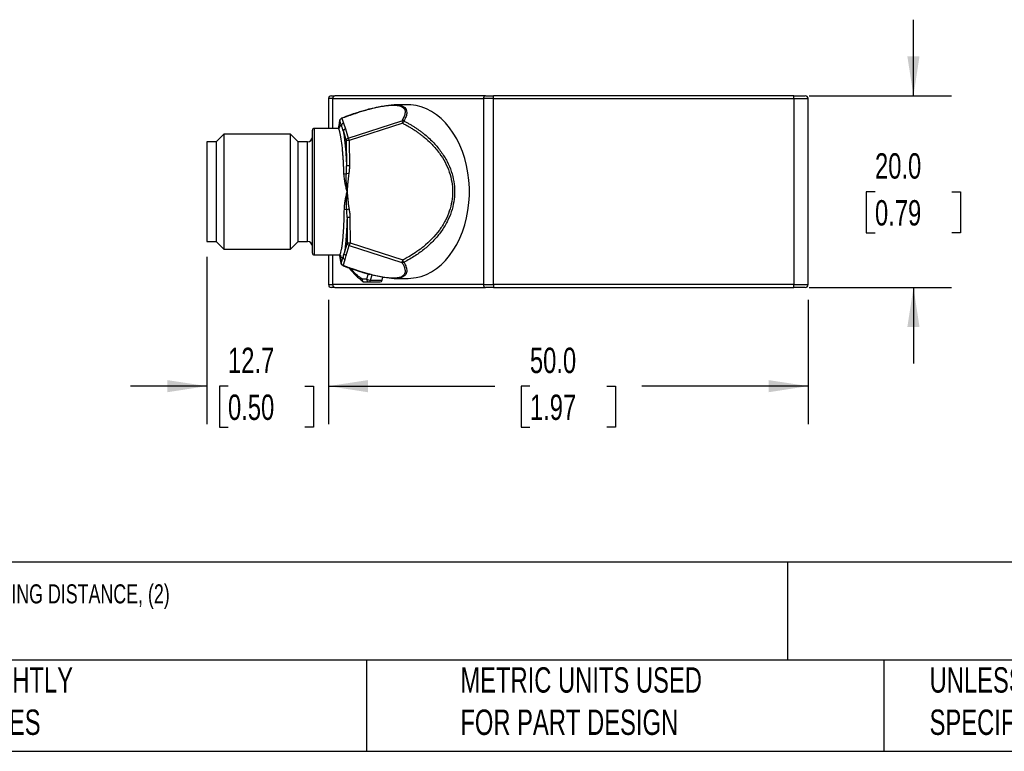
# Model space of a CAD drawing. Header units: millimetres. Extents: x 8 to 341, y 8 to 262.
# Tile 3 of 8: x 115 to 217, y 8 to 84. Entities that reach past the tile are written whole.
import ezdxf

# ---------------------------------------------------------------- set-up
doc = ezdxf.new("R2010")
doc.units = ezdxf.units.MM
doc.header["$LTSCALE"] = 1.25
doc.layers.add('DIMENSIONS', color=140, linetype='Continuous', lineweight=25)
doc.layers.add('TEXT', color=140, linetype='Continuous', lineweight=25)
doc.styles.add('SLDTEXTSTYLE0', font='TXT', dxfattribs={"width": 0.7})
doc.dimstyles.new('SLDDIMSTYLE0', dxfattribs={"dimtxt": 2.69751, "dimasz": 4.1275, "dimexe": 0, "dimexo": 0.0625, "dimgap": 0.674377, "dimtad": 0, "dimtih": 1, "dimtoh": 1, "dimrnd": 1e-09, "dimzin": 4, "dimdsep": 46, "dimtxsty": 'SLDTEXTSTYLE0', "dimsah": 1, "dimcen": 0.09, "dimadec": 0, "dimazin": 1, "dimtfac": 1, "dimtofl": 0, "dimtmove": 0, "dimatfit": 3, "dimfxl": 0, "dimfrac": 2, "dimtolj": 1, "dimtzin": 12, "dimarcsym": 0})
doc.dimstyles.new('SLDDIMSTYLE4', dxfattribs={"dimtxt": 2.69751, "dimasz": 4.1275, "dimexe": 0, "dimexo": 0.0625, "dimgap": 0.674377, "dimtad": 0, "dimtih": 1, "dimtoh": 1, "dimrnd": 1e-09, "dimzin": 12, "dimdsep": 46, "dimtxsty": 'SLDTEXTSTYLE0', "dimsah": 1, "dimcen": 0.09, "dimadec": 0, "dimazin": 3, "dimtfac": 1, "dimtmove": 0, "dimatfit": 0, "dimfxl": 0, "dimfrac": 2, "dimtolj": 1, "dimtzin": 12, "dimarcsym": 0})
doc.dimstyles.new('SLDDIMSTYLE5', dxfattribs={"dimtxt": 2.69751, "dimasz": 4.1275, "dimexe": 0, "dimexo": 0.0625, "dimgap": 0.674377, "dimtad": 0, "dimtih": 1, "dimtoh": 1, "dimrnd": 1e-09, "dimzin": 4, "dimdsep": 46, "dimtxsty": 'SLDTEXTSTYLE0', "dimsah": 1, "dimcen": 0.09, "dimadec": 0, "dimazin": 1, "dimtfac": 1, "dimtmove": 0, "dimatfit": 0, "dimfxl": 0, "dimfrac": 2, "dimtolj": 1, "dimtzin": 12, "dimarcsym": 0})

# ---------------------------------------------------------------- blocks, each defined once
blk = doc.blocks.new('_D_6')
at = {"layer": 'DIMENSIONS'}
for p, q in [((134.17, 59.53), (134.17, 42.06)), ((146.85, 55.03), (146.85, 42.06)), ((134.17, 46.03), (126.23, 46.03)), ((136.38, 46.03), (135.48, 46.03)), ((135.48, 46.03), (135.48, 41.74)), ((144.4, 46.03), (145.3, 46.03)), ((145.3, 46.03), (145.3, 41.74)), ((146.85, 46.03), (154.79, 46.03)), ((135.48, 41.74), (136.38, 41.74)), ((145.3, 41.74), (144.4, 41.74))]:
    blk.add_line(p, q, dxfattribs=at)
for points in [[(134.17, 46.03), (130.04, 46.66), (130.04, 45.39)], [(146.85, 46.03), (150.98, 45.39), (150.98, 46.66)]]:
    blk.add_solid(points, dxfattribs=at)
at = {"layer": 'DIMENSIONS', "char_height": 2.646, "attachment_point": 1, "style": 'SLDTEXTSTYLE0'}
for s, insert in [('12.7', (136.38, 50.04)), ('0.50', (136.38, 45.15))]:
    blk.add_mtext(s, dxfattribs=dict(at, insert=insert))
blk = doc.blocks.new('_D_7')
at = {"layer": 'DIMENSIONS'}
for p, q in [((146.85, 55.03), (146.85, 42.06)), ((196.85, 55.03), (196.85, 42.06)), ((146.85, 46.03), (164.19, 46.03)), ((167.85, 46.03), (166.94, 46.03)), ((166.94, 46.03), (166.94, 41.74)), ((175.87, 46.03), (176.77, 46.03)), ((176.77, 46.03), (176.77, 41.74)), ((196.85, 46.03), (179.52, 46.03)), ((166.94, 41.74), (167.85, 41.74)), ((176.77, 41.74), (175.87, 41.74))]:
    blk.add_line(p, q, dxfattribs=at)
for points in [[(146.85, 46.03), (150.98, 45.39), (150.98, 46.66)], [(196.85, 46.03), (192.72, 46.66), (192.72, 45.39)]]:
    blk.add_solid(points, dxfattribs=at)
at = {"layer": 'DIMENSIONS', "char_height": 2.646, "attachment_point": 1, "style": 'SLDTEXTSTYLE0'}
for s, insert in [('50.0', (167.85, 50.04)), ('1.97', (167.85, 45.15))]:
    blk.add_mtext(s, dxfattribs=dict(at, insert=insert))
blk = doc.blocks.new('_D_8')
at = {"layer": 'DIMENSIONS'}
for p, q in [((207.83, 76.32), (207.83, 84.25)), ((196.94, 76.32), (211.8, 76.32)), ((203.82, 66.31), (202.91, 66.31)), ((202.91, 66.31), (202.91, 62.02)), ((211.84, 66.31), (212.74, 66.31)), ((212.74, 66.31), (212.74, 62.02)), ((202.91, 62.02), (203.82, 62.02)), ((212.74, 62.02), (211.84, 62.02)), ((196.94, 56.32), (211.8, 56.32)), ((207.83, 56.32), (207.83, 48.38))]:
    blk.add_line(p, q, dxfattribs=at)
for points in [[(207.83, 76.32), (208.46, 80.44), (207.19, 80.44)], [(207.83, 56.32), (207.19, 52.19), (208.46, 52.19)]]:
    blk.add_solid(points, dxfattribs=at)
at = {"layer": 'DIMENSIONS', "char_height": 2.646, "attachment_point": 1, "style": 'SLDTEXTSTYLE0'}
for s, insert in [('20.0', (203.82, 70.32)), ('0.79', (203.82, 65.43))]:
    blk.add_mtext(s, dxfattribs=dict(at, insert=insert))

msp = doc.modelspace()

# ---------------------------------------------------------------- linework, layer by layer
for p, q in [((147.291, 76.015), (146.852, 76.015)), ((146.852, 76.015), (146.852, 72.915)), ((147.291, 76.015), (162.998, 76.015)), ((147.291, 72.915), (147.291, 76.015)), ((163.21, 76.315), (147.503, 76.315)), ((164.059, 76.015), (162.998, 76.015)), ((162.998, 76.015), (162.998, 56.615)), ((164.059, 76.015), (164.059, 76.315)), ((195.352, 76.315), (164.059, 76.315)), ((164.059, 56.615), (164.059, 76.015)), ((164.059, 76.015), (195.352, 76.015)), ((195.352, 76.015), (195.352, 76.315)), ((195.352, 76.015), (196.852, 76.015)), ((195.352, 76.015), (195.352, 56.615)), ((196.852, 56.615), (196.852, 76.015)), ((155.145, 75.365), (153.687, 75.365)), ((148.218, 73.96), (148.226, 73.986)), ((148.243, 73.981), (148.414, 73.458)), ((147.842, 72.915), (145.371, 72.915)), ((145.371, 72.915), (145.371, 59.715)), ((147.846, 72.915), (147.842, 72.914)), ((148.033, 73.704), (148.039, 73.768)), ((148.204, 73.181), (148.033, 73.704)), ((148.414, 73.458), (148.61, 72.857)), ((148.921, 71.907), (154.501, 73.718)), ((154.59, 73.443), (149.01, 71.633)), ((154.501, 73.718), (154.59, 73.443)), ((135.933, 72.315), (135.171, 71.553)), ((142.909, 72.315), (135.933, 72.315)), ((135.933, 72.315), (135.933, 60.315)), ((143.671, 71.553), (142.909, 72.315)), ((142.909, 60.315), (142.909, 72.315)), ((148.401, 72.58), (148.711, 71.63)), ((148.61, 72.857), (148.921, 71.907)), ((148.921, 71.907), (149.01, 71.633)), ((135.171, 71.515), (134.171, 71.515)), ((134.171, 71.515), (134.171, 61.115)), ((135.171, 61.077), (135.171, 71.553)), ((143.671, 71.553), (143.671, 61.077)), ((144.671, 71.515), (143.671, 71.515)), ((144.671, 61.115), (144.671, 71.515)), ((149.01, 71.633), (148.711, 71.63)), ((148.711, 71.63), (148.737, 69.013)), ((149.01, 71.633), (149.036, 69.015)), ((149.036, 69.015), (148.737, 69.013)), ((148.967, 68.163), (148.718, 68.201)), ((149.003, 64.477), (148.755, 64.434)), ((149.088, 63.627), (148.789, 63.624)), ((148.789, 63.624), (148.815, 60.963)), ((149.088, 63.627), (149.114, 60.966)), ((134.171, 61.115), (135.171, 61.115)), ((135.171, 61.077), (135.933, 60.315)), ((142.909, 60.315), (143.671, 61.077)), ((143.671, 61.115), (144.671, 61.115)), ((148.815, 60.963), (148.494, 59.91)), ((148.704, 59.638), (149.025, 60.692)), ((148.815, 60.963), (149.114, 60.966)), ((149.114, 60.966), (149.025, 60.692)), ((149.025, 60.692), (154.507, 58.916)), ((149.114, 60.966), (154.596, 59.19)), ((135.933, 60.315), (142.909, 60.315)), ((145.371, 59.715), (147.976, 59.715)), ((146.852, 59.715), (146.852, 56.615)), ((147.291, 56.615), (147.291, 59.715)), ((148.582, 59.237), (148.704, 59.638)), ((148.175, 58.865), (148.372, 59.509)), ((148.183, 58.801), (148.175, 58.865)), ((148.37, 58.589), (148.363, 58.613)), ((148.385, 58.594), (148.582, 59.237)), ((154.596, 59.19), (154.507, 58.916)), ((150.987, 57.734), (150.829, 57.192)), ((151.237, 57.077), (151.399, 57.63)), ((146.852, 56.615), (147.291, 56.615)), ((162.998, 56.615), (147.291, 56.615)), ((150.829, 57.192), (150.35, 57.192)), ((150.563, 56.892), (151.041, 56.892)), ((151.041, 56.892), (152.243, 56.892)), ((151.237, 57.077), (152.439, 57.077)), ((152.439, 57.077), (152.529, 57.385)), ((153.686, 57.265), (155.145, 57.265)), ((162.998, 56.615), (164.059, 56.615)), ((164.059, 56.615), (164.059, 56.315)), ((195.352, 56.615), (164.059, 56.615)), ((195.352, 56.315), (195.352, 56.615)), ((195.352, 56.615), (196.852, 56.615)), ((147.503, 56.315), (163.21, 56.315)), ((164.059, 56.315), (195.352, 56.315))]:
    msp.add_line(p, q)
at = {"flags": 128}
msp.add_lwpolyline([(155.145, 57.265), (155.424, 57.274), (155.98, 57.343), (156.53, 57.48), (157.069, 57.684), (157.594, 57.954), (158.1, 58.288), (158.583, 58.683), (159.04, 59.135), (159.468, 59.643), (159.863, 60.201), (160.222, 60.806), (160.542, 61.453), (160.821, 62.136), (161.057, 62.852), (161.248, 63.594), (161.392, 64.357), (161.489, 65.134), (161.538, 65.921), (161.538, 66.71), (161.489, 67.497), (161.392, 68.274), (161.248, 69.037), (161.057, 69.779), (160.821, 70.494), (160.542, 71.178), (160.222, 71.825), (159.863, 72.429), (159.468, 72.988), (159.04, 73.495), (158.583, 73.948), (158.1, 74.343), (157.594, 74.676), (157.069, 74.946), (156.53, 75.151), (155.98, 75.288), (155.424, 75.357), (155.145, 75.365)], dxfattribs=at)
for centre, radius, start, end in [((147.152, 76.015), 0.3, 90, 180), ((147.556, 76.053), 0.268, 101.42175, 188.04947), ((163.263, 76.053), 0.268, 101.42175, 188.04947), ((196.552, 76.015), 0.3, 0, 90), ((148.332, 73.696), 0.299, 107.32945, 178.36617), ((145.371, 72.715), 0.2, 90, 180), ((148.503, 73.173), 0.299, 107.32945, 178.36617), ((144.671, 72.015), 0.5, 270, 0), ((148.7, 72.571), 0.299, 107.32945, 178.36617), ((149.01, 71.621), 0.299, 107.32945, 178.36617), ((148.467, 68.877), 0.72, 270.1499, 290.37449), ((148.518, 63.757), 0.718, 70.7099, 90.87559), ((144.671, 60.615), 0.5, 0, 90), ((149.113, 60.977), 0.299, 182.73557, 252.7886), ((145.371, 59.915), 0.2, 180, 270), ((148.792, 59.924), 0.299, 182.73557, 252.7886), ((148.474, 58.879), 0.299, 182.73557, 252.7886), ((148.67, 59.523), 0.299, 182.73557, 252.7886), ((155.346, 63.421), 8.125, 218.83838, 233.07263), ((147.152, 56.615), 0.3, 180, 270), ((147.556, 56.578), 0.268, 171.95053, 258.57825), ((150.532, 57.094), 0.206, 151.68675, 224.15134), ((150.616, 57.154), 0.268, 171.95053, 258.57825), ((150.563, 57.192), 0.3, 233.46286, 270), ((151.094, 57.154), 0.268, 171.95053, 258.57825), ((151.278, 58.007), 0.931, 241.12195, 267.45498), ((151.014, 57.117), 0.227, 276.86702, 349.89027), ((152.216, 57.117), 0.227, 276.86702, 349.89027), ((163.263, 56.578), 0.268, 171.95053, 258.57825), ((196.552, 56.615), 0.3, 270, 0)]:
    msp.add_arc(centre, radius, start, end)
for points in [[(147.152, 76.315), (147.152, 76.315), (147.278, 76.315), (147.503, 76.315)], [(163.21, 76.315), (163.435, 76.315), (163.741, 76.315), (164.059, 76.315)], [(195.352, 76.315), (196.014, 76.315), (196.552, 76.315), (196.552, 76.315)], [(148.401, 72.58), (148.337, 72.837), (148.269, 73.043), (148.204, 73.181)], [(154.713, 73.688), (154.648, 73.721), (154.568, 73.733), (154.501, 73.718)], [(148.718, 68.201), (148.735, 68.478), (148.744, 68.748), (148.737, 69.013)], [(148.787, 66.315), (148.742, 66.94), (148.683, 67.557), (148.718, 68.201)], [(148.789, 63.624), (148.791, 63.888), (148.777, 64.158), (148.755, 64.434)], [(148.372, 59.509), (148.413, 59.615), (148.454, 59.751), (148.494, 59.91)], [(154.507, 58.916), (154.575, 58.901), (154.655, 58.912), (154.719, 58.946)], [(196.552, 56.315), (196.552, 56.315), (196.014, 56.315), (195.352, 56.315)]]:
    msp.add_open_spline(points, degree=3)
for points, knots in [([(151.209, 74.956), (151.097, 74.926), (150.824, 74.853), (150.352, 74.715), (149.752, 74.527), (149.027, 74.282), (148.509, 74.092), (148.225, 73.987)], [0, 0, 0, 0, 0.1125715, 0.2726649, 0.4701405, 0.7103783, 1, 1, 1, 1]), ([(148.243, 73.981), (148.348, 74.02), (148.562, 74.1), (148.89, 74.218), (149.228, 74.337), (149.575, 74.455), (150.178, 74.653), (150.81, 74.843), (151.766, 75.093), (152.616, 75.269), (153.358, 75.341), (153.761, 75.34), (154.129, 75.309), (154.568, 75.187), (154.776, 74.965), (154.855, 74.672), (154.832, 74.429), (154.735, 74.151), (154.631, 73.934), (154.543, 73.788), (154.501, 73.718)], [0, 0, 0, 0, 0.02673189, 0.05427403, 0.08251745, 0.11135297, 0.14067337, 0.23188616, 0.26616807, 0.37782432, 0.44581885, 0.48284907, 0.51636663, 0.59106168, 0.71112922, 0.74864376, 0.84765903, 0.90092328, 0.95191088, 1, 1, 1, 1]), ([(151.223, 74.953), (151.311, 74.977), (151.639, 75.068), (152.183, 75.189), (152.825, 75.303), (153.39, 75.363), (153.875, 75.371), (154.277, 75.325), (154.594, 75.228), (154.827, 75.079), (154.986, 74.86), (155.036, 74.557), (154.957, 74.157), (154.797, 73.85), (154.713, 73.688)], [0, 0, 0, 0, 0.0280123, 0.1052435, 0.1780971, 0.2481514, 0.3171768, 0.3869825, 0.4598796, 0.537405, 0.62084, 0.7336807, 0.8597187, 1, 1, 1, 1]), ([(148.039, 73.768), (148.04, 73.771), (148.042, 73.805), (148.073, 73.856), (148.131, 73.921), (148.186, 73.946), (148.218, 73.96)], [0, 0, 0, 0, 0.0392755, 0.3792952, 0.6327358, 1, 1, 1, 1]), ([(148.226, 73.986), (148.227, 73.987), (148.229, 73.995), (148.236, 73.987), (148.243, 73.981)], [0, 0, 0, 0, 0.1129213, 1, 1, 1, 1]), ([(147.993, 72.954), (147.993, 72.956), (147.995, 72.966), (147.949, 72.925), (147.88, 72.918), (147.842, 72.915)], [0, 0, 0, 0, 0.0821241, 0.5016453, 1, 1, 1, 1]), ([(148.469, 68.156), (148.466, 68.236), (148.46, 68.395), (148.45, 68.631), (148.439, 68.867), (148.427, 69.101), (148.415, 69.333), (148.401, 69.563), (148.387, 69.789), (148.371, 70.013), (148.355, 70.232), (148.337, 70.447), (148.319, 70.657), (148.274, 71.149), (148.185, 71.891), (148.094, 72.371), (148.037, 72.574), (148.025, 72.616), (148.004, 72.68), (147.976, 72.756), (147.94, 72.833), (147.896, 72.898), (147.864, 72.909), (147.846, 72.915)], [0, 0, 0, 0, 0.0293044, 0.0589137, 0.0888283, 0.1190484, 0.1495743, 0.1804062, 0.2115446, 0.2429895, 0.2747412, 0.3068001, 0.3391663, 0.37184, 0.5427866, 0.7434912, 0.7491314, 0.7651081, 0.7914206, 0.8280679, 0.8750484, 0.9323599, 1, 1, 1, 1]), ([(147.923, 72.93), (147.929, 72.981), (147.962, 73.284), (148.001, 73.513), (148.033, 73.704)], [0, 0, 0, 0, 0.1674432, 1, 1, 1, 1]), ([(148.038, 73.768), (148.017, 73.634), (147.99, 73.464), (147.963, 73.242), (147.957, 73.195)], [0, 0, 0, 0, 0.7852872, 1, 1, 1, 1]), ([(147.986, 72.958), (147.998, 73.001), (148.038, 73.146), (148.112, 73.239), (148.173, 73.201), (148.204, 73.181)], [0, 0, 0, 0, 0.1747673, 0.5872928, 1, 1, 1, 1]), ([(154.59, 73.443), (154.614, 73.492), (154.641, 73.545), (154.685, 73.633), (154.703, 73.668), (154.713, 73.688)], [0, 0, 0, 0, 0.5, 0.5, 1, 1, 1, 1]), ([(154.59, 73.443), (154.701, 73.386), (154.923, 73.272), (155.248, 73.09), (155.565, 72.9), (155.872, 72.703), (156.17, 72.499), (156.458, 72.289), (156.763, 72.05), (157.167, 71.709), (157.751, 71.15), (158.658, 70.08), (159.378, 68.742), (159.73, 67.348), (159.816, 66.314), (159.729, 65.285), (159.471, 64.258), (159.036, 63.251), (158.21, 61.933), (157.274, 60.979), (156.307, 60.224), (155.752, 59.84), (155.134, 59.47), (154.753, 59.272), (154.596, 59.19)], [0, 0, 0, 0, 0.0202947, 0.0403841, 0.0602651, 0.0799348, 0.0993906, 0.1186302, 0.1376519, 0.162019, 0.2041157, 0.2682513, 0.3885186, 0.4452392, 0.50003, 0.5554231, 0.6115285, 0.670553, 0.7321225, 0.8623887, 0.8835404, 0.930634, 0.9713833, 1, 1, 1, 1]), ([(154.713, 73.688), (154.816, 73.634), (155.02, 73.528), (155.318, 73.359), (155.607, 73.187), (155.885, 73.01), (156.152, 72.83), (156.41, 72.646), (156.658, 72.459), (157.152, 72.063), (157.835, 71.429), (158.618, 70.486), (159.234, 69.488), (159.677, 68.445), (159.94, 67.386), (159.999, 66.671), (159.999, 65.963), (159.941, 65.248), (159.678, 64.189), (159.235, 63.147), (158.62, 62.149), (157.838, 61.206), (157.08, 60.501), (156.413, 59.981), (155.887, 59.617), (155.322, 59.266), (154.923, 59.054), (154.719, 58.946)], [0, 0, 0, 0, 0.0182942, 0.0362432, 0.0538493, 0.071115, 0.0880428, 0.1046356, 0.1208963, 0.136828, 0.2041662, 0.2671039, 0.328978, 0.387967, 0.4444863, 0.5000474, 0.5001988, 0.5557418, 0.6122427, 0.6712048, 0.733051, 0.7959552, 0.8632582, 0.8954308, 0.9289305, 0.9637801, 1, 1, 1, 1]), ([(145.171, 59.915), (145.171, 59.915), (145.171, 60.59), (145.171, 62.99), (145.171, 64.618), (145.171, 68.013), (145.171, 69.641), (145.171, 72.041), (145.171, 72.715), (145.171, 72.715)], [0, 0, 0, 0, 0.25, 0.25, 0.5, 0.5, 0.75, 0.75, 1, 1, 1, 1]), ([(148.401, 72.58), (148.408, 72.544), (148.421, 72.472), (148.442, 72.353), (148.462, 72.227), (148.482, 72.093), (148.512, 71.878), (148.55, 71.564), (148.595, 71.125), (148.637, 70.644), (148.67, 70.185), (148.697, 69.766), (148.718, 69.396), (148.731, 69.141), (148.737, 69.013)], [0, 0, 0, 0, 0.0496891, 0.0992826, 0.1488463, 0.1984462, 0.248148, 0.3742149, 0.5003441, 0.6263252, 0.7523654, 0.8349566, 0.917399, 1, 1, 1, 1]), ([(149.036, 69.015), (149.035, 68.949), (149.035, 68.814), (149.021, 68.605), (149, 68.387), (148.978, 68.239), (148.967, 68.163)], [0, 0, 0, 0, 0.2315185, 0.4750715, 0.7311043, 1, 1, 1, 1]), ([(148.787, 66.315), (148.769, 66.392), (148.734, 66.546), (148.681, 66.776), (148.63, 67.006), (148.576, 67.271), (148.526, 67.562), (148.486, 67.869), (148.475, 68.063), (148.469, 68.156)], [0, 0, 0, 0, 0.12471357, 0.24944823, 0.37438997, 0.49931088, 0.68014031, 0.8468952, 1, 1, 1, 1]), ([(148.967, 68.163), (148.954, 68.07), (148.925, 67.876), (148.89, 67.568), (148.854, 67.199), (148.822, 66.778), (148.799, 66.47), (148.787, 66.315)], [0, 0, 0, 0, 0.15104867, 0.31766434, 0.49992544, 0.7499758, 1, 1, 1, 1]), ([(148.507, 64.474), (148.508, 64.529), (148.511, 64.641), (148.525, 64.815), (148.544, 64.999), (148.57, 65.193), (148.602, 65.396), (148.643, 65.618), (148.689, 65.848), (148.738, 66.085), (148.771, 66.238), (148.787, 66.315)], [0, 0, 0, 0, 0.090267, 0.1853723, 0.285422, 0.3905074, 0.5007072, 0.6163238, 0.7505603, 0.8752255, 1, 1, 1, 1]), ([(148.755, 64.434), (148.751, 64.489), (148.741, 64.613), (148.733, 64.822), (148.731, 65.077), (148.738, 65.346), (148.749, 65.604), (148.761, 65.841), (148.772, 66.034), (148.779, 66.174), (148.783, 66.245), (148.785, 66.28), (148.786, 66.298), (148.786, 66.306), (148.787, 66.311), (148.787, 66.313), (148.787, 66.314), (148.787, 66.315), (148.787, 66.315), (148.787, 66.315)], [0, 0, 0, 0, 0.0876751, 0.1996784, 0.3354249, 0.4945239, 0.6286381, 0.7454424, 0.872101, 0.9359169, 0.967969, 0.9840339, 0.9920764, 0.9961003, 0.9981128, 0.9991193, 0.9996225, 0.9998742, 1, 1, 1, 1]), ([(148.787, 66.315), (148.802, 66.162), (148.831, 65.855), (148.877, 65.383), (148.931, 64.924), (148.98, 64.619), (149.003, 64.477)], [0, 0, 0, 0, 0.2500003, 0.5000276, 0.76743, 1, 1, 1, 1]), ([(147.976, 59.728), (147.986, 59.724), (148.012, 59.715), (148.055, 59.766), (148.102, 59.855), (148.158, 60.02), (148.22, 60.288), (148.277, 60.646), (148.322, 61.001), (148.355, 61.325), (148.392, 61.749), (148.43, 62.295), (148.465, 62.985), (148.492, 63.711), (148.502, 64.222), (148.507, 64.474)], [0, 0, 0, 0, 0.0383448, 0.10123, 0.1646584, 0.2286306, 0.3330614, 0.4322056, 0.4953879, 0.5562206, 0.6147052, 0.7137715, 0.8110028, 0.9064088, 1, 1, 1, 1]), ([(149.003, 64.477), (149.015, 64.402), (149.04, 64.254), (149.066, 64.036), (149.083, 63.828), (149.086, 63.693), (149.088, 63.627)], [0, 0, 0, 0, 0.268913, 0.5249513, 0.7684984, 1, 1, 1, 1]), ([(148.789, 63.624), (148.787, 63.541), (148.782, 63.376), (148.774, 63.135), (148.765, 62.898), (148.755, 62.666), (148.739, 62.323), (148.714, 61.884), (148.678, 61.379), (148.638, 60.922), (148.598, 60.565), (148.561, 60.292), (148.528, 60.084), (148.505, 59.968), (148.494, 59.91)], [0, 0, 0, 0, 0.0495177, 0.0989339, 0.1483248, 0.1977668, 0.247336, 0.3734275, 0.49966, 0.6258434, 0.7521717, 0.8347993, 0.9172915, 1, 1, 1, 1]), ([(147.976, 59.716), (148.026, 59.706), (148.11, 59.689), (148.137, 59.651), (148.134, 59.658), (148.134, 59.659)], [0, 0, 0, 0, 0.5448811, 0.9194724, 1, 1, 1, 1]), ([(148.034, 59.746), (148.034, 59.742), (148.061, 59.526), (148.111, 59.204), (148.16, 58.928), (148.182, 58.801)], [0, 0, 0, 0, 0.00853876, 0.54439882, 1, 1, 1, 1]), ([(148.175, 58.865), (148.132, 59.092), (148.083, 59.347), (148.039, 59.705), (148.034, 59.746)], [0, 0, 0, 0, 0.8864605, 1, 1, 1, 1]), ([(148.372, 59.509), (148.335, 59.466), (148.263, 59.381), (148.178, 59.46), (148.133, 59.624), (148.124, 59.655)], [0, 0, 0, 0, 0.4434696, 0.894662, 1, 1, 1, 1]), ([(148.363, 58.613), (148.331, 58.627), (148.276, 58.651), (148.218, 58.715), (148.187, 58.765), (148.183, 58.798), (148.183, 58.801)], [0, 0, 0, 0, 0.3681324, 0.6221188, 0.9632201, 1, 1, 1, 1]), ([(148.369, 58.587), (148.689, 58.471), (149.265, 58.262), (150.056, 58.005), (150.663, 57.821), (151.008, 57.728), (151.148, 57.69)], [0, 0, 0, 0, 0.350321, 0.6297455, 0.8491197, 1, 1, 1, 1]), ([(148.385, 58.594), (148.379, 58.587), (148.372, 58.58), (148.37, 58.588), (148.37, 58.589)], [0, 0, 0, 0, 0.8781545, 1, 1, 1, 1]), ([(154.507, 58.916), (154.535, 58.871), (154.592, 58.777), (154.668, 58.635), (154.736, 58.489), (154.792, 58.34), (154.851, 58.113), (154.855, 57.877), (154.72, 57.572), (154.407, 57.366), (153.819, 57.285), (153.25, 57.294), (152.57, 57.378), (151.836, 57.524), (151.038, 57.723), (150.215, 57.963), (149.42, 58.224), (148.828, 58.431), (148.507, 58.549), (148.385, 58.594)], [0, 0, 0, 0, 0.031138, 0.0642867, 0.0992191, 0.1356946, 0.1734633, 0.2705342, 0.3260766, 0.4580548, 0.5203522, 0.5789057, 0.6494995, 0.7133219, 0.7698083, 0.8502215, 0.91787, 0.9688331, 1, 1, 1, 1]), ([(154.719, 58.946), (154.784, 58.824), (154.91, 58.588), (155.008, 58.269), (155.032, 57.993), (154.977, 57.757), (154.84, 57.561), (154.614, 57.411), (154.304, 57.311), (153.912, 57.262), (153.438, 57.265), (152.885, 57.319), (152.257, 57.426), (151.674, 57.553), (151.3, 57.656), (151.163, 57.693)], [0, 0, 0, 0, 0.1049049, 0.201877, 0.2912909, 0.3736248, 0.4558938, 0.532362, 0.6042518, 0.6730304, 0.7409486, 0.809714, 0.8810453, 0.956486, 1, 1, 1, 1]), ([(154.719, 58.946), (154.709, 58.966), (154.692, 59.001), (154.647, 59.089), (154.62, 59.142), (154.596, 59.19)], [0, 0, 0, 0, 0.5, 0.5, 1, 1, 1, 1]), ([(150.35, 57.192), (150.026, 57.442), (149.612, 57.761), (149.261, 58.201), (149.185, 58.297)], [0, 0, 0, 0, 0.7836492, 1, 1, 1, 1]), ([(147.503, 56.315), (147.482, 56.315), (147.438, 56.315), (147.38, 56.315), (147.328, 56.315), (147.282, 56.315), (147.223, 56.315), (147.165, 56.315), (147.156, 56.315), (147.152, 56.315)], [0, 0, 0, 0, 0.1002107, 0.1997274, 0.2991698, 0.399159, 0.500306, 0.7494241, 1, 1, 1, 1]), ([(164.059, 56.315), (164.028, 56.315), (163.965, 56.315), (163.871, 56.315), (163.779, 56.315), (163.688, 56.315), (163.556, 56.315), (163.386, 56.315), (163.269, 56.315), (163.21, 56.315)], [0, 0, 0, 0, 0.1002107, 0.1997274, 0.2991698, 0.399159, 0.500306, 0.7494241, 1, 1, 1, 1])]:
    msp.add_open_spline(points, degree=3, knots=knots)
at = {"layer": 'TEXT'}
for p, q in [((341.312, 27.658), (7.937, 27.658)), ((194.699, 27.658), (194.699, 17.462)), ((341.312, 17.462), (7.937, 17.462)), ((150.808, 17.462), (150.808, 7.937)), ((204.725, 17.462), (204.725, 7.937)), ((7.937, 7.937), (341.312, 7.937))]:
    msp.add_line(p, q, dxfattribs=at)

# ---------------------------------------------------------------- texts
at = {"layer": 'TEXT', "attachment_point": 1, "style": 'SLDTEXTSTYLE0'}
for s, insert, char_height in [('WENGLOR PHOTOELECTRIC SENSOR, SQUARE, DIFFUSE, CLASS 2 BLUE LASER LIGHT EMISSION, 60-660MM SENSING DISTANCE, (2) ^JPNP, TEACH-IN BUTTON, 650 HZ SWITCHING FREQUENCY, ALUMINUM HOUSING, 5-PIN M12 QUICK-DISCONNECT.', (9.957, 25.353), 1.984375), ("PART DIMENSIONS MAY DIFFER SLIGHTLY ^JDUE TO MANUFACTURER'S VARIANCES", (68.899, 16.705), 2.64583), ('METRIC UNITS USED ^JFOR PART DESIGN', (160.598, 16.705), 2.64583), ('UNLESS OTHERWISE ^JSPECIFIED UNITS ARE:', (209.51, 16.705), 2.64583)]:
    msp.add_mtext(s, dxfattribs=dict(at, insert=insert, char_height=char_height))

# ---------------------------------------------------------------- dimensions: what is measured, and where the dimension line sits
at = {"layer": 'DIMENSIONS'}
dim = msp.add_linear_dim(base=(207.828, 56.315), p1=(195.352, 76.315), p2=(195.352, 56.315), angle=90, dimstyle='SLDDIMSTYLE5', dxfattribs=at)
dim.commit()
dim.dimension.update_dxf_attribs({"geometry": '_D_8', "text_midpoint": (207.828, 66.31), "dimtype": 160})
for base, p1, p2, dimstyle, picture, middle in [((146.852, 46.03), (134.171, 61.115), (146.852, 56.615), 'SLDDIMSTYLE4', '_D_6', (140.391, 46.03)), ((196.852, 46.03), (146.852, 56.615), (196.852, 56.615), 'SLDDIMSTYLE0', '_D_7', (171.857, 46.03))]:
    dim = msp.add_linear_dim(base=base, p1=p1, p2=p2, dimstyle=dimstyle, dxfattribs=at)
    dim.commit()
    dim.dimension.update_dxf_attribs({"geometry": picture, "text_midpoint": middle, "dimtype": 160})

doc.saveas('drawing.dxf')
